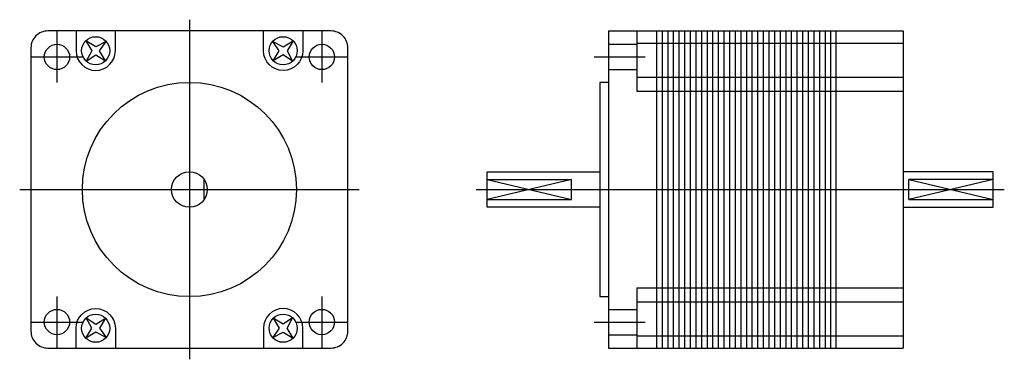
# Model space of a CAD drawing. Extents: x -30 to 145, y -30 to 30.
import ezdxf

# ---------------------------------------------------------------- set-up
doc = ezdxf.new("R2010")
doc.units = 0
doc.header["$LTSCALE"] = 2
doc.linetypes.add('CENTER', pattern=[0])
doc.layers.get('0').update_dxf_attribs({"linetype": 'CONTINUOUS'})
doc.layers.add('CENTER', color=1, linetype='CENTER')

msp = doc.modelspace()

# ---------------------------------------------------------------- linework, layer by layer
at = {"color": 0}
for p, q in [((74.6, 28.2), (74.6, -28.2)), ((74.6, 28.2), (127, 28.2)), ((79.6, 28.2), (79.6, 17.5)), ((83.1, 28.2), (83.1, -28.2)), ((84.1, 28.2), (84.1, -28.2)), ((85.1, 28.2), (85.1, -28.2)), ((86.1, 28.2), (86.1, -28.2)), ((87.1, 28.2), (87.1, -28.2)), ((88.1, 28.2), (88.1, -28.2)), ((89.1, 28.2), (89.1, -28.2)), ((90.1, 28.2), (90.1, -28.2)), ((91.1, 28.2), (91.1, -28.2)), ((92.1, 28.2), (92.1, -28.2)), ((93.1, 28.2), (93.1, -28.2)), ((94.1, 28.2), (94.1, -28.2)), ((95.1, 28.2), (95.1, -28.2)), ((96.1, 28.2), (96.1, -28.2)), ((97.1, 28.2), (97.1, -28.2)), ((98.1, 28.2), (98.1, -28.2)), ((99.1, 28.2), (99.1, -28.2)), ((100.1, 28.2), (100.1, -28.2)), ((101.1, 28.2), (101.1, -28.2)), ((102.1, 28.2), (102.1, -28.2)), ((103.1, 28.2), (103.1, -28.2)), ((104.1, 28.2), (104.1, -28.2)), ((105.1, 28.2), (105.1, -28.2)), ((106.1, 28.2), (106.1, -28.2)), ((107.1, 28.2), (107.1, -28.2)), ((108.1, 28.2), (108.1, -28.2)), ((109.1, 28.2), (109.1, -28.2)), ((110.1, 28.2), (110.1, -28.2)), ((111.1, 28.2), (111.1, -28.2)), ((112.1, 28.2), (112.1, -28.2)), ((113.1, 28.2), (113.1, -28.2)), ((114.1, 28.2), (114.1, -28.2)), ((115, 28.2), (115, -28.2)), ((127, 28.2), (127, -28.2)), ((74.6, 25.82), (79.6, 25.82)), ((79.6, 26), (127, 26)), ((74.6, 21.32), (79.6, 21.32)), ((79.6, 20), (127, 20)), ((79.6, 17.5), (127, 17.5)), ((2.62, -1.79), (2.62, 1.79)), ((53, 1.79), (68, 1.79)), ((53, 1.79), (68, -1.79)), ((68, 1.79), (53, -1.79)), ((68, -1.79), (68, 1.79)), ((143, 1.79), (128, -1.79)), ((128, 1.79), (143, -1.79)), ((128, -1.79), (128, 1.79)), ((143, 1.79), (128, 1.79)), ((53, -1.79), (68, -1.79)), ((128, -1.79), (143, -1.79)), ((79.6, -17.5), (127, -17.5)), ((79.6, -17.5), (79.6, -28.2)), ((79.6, -20), (127, -20)), ((74.6, -21.32), (79.6, -21.32)), ((74.6, -25.82), (79.6, -25.82)), ((79.6, -26), (127, -26)), ((74.6, -28.2), (127, -28.2))]:
    msp.add_line(p, q, dxfattribs=at)
msp.add_lwpolyline([(-28.2, 25.2), (-28.2, -25.2, 0.414214), (-25.2, -28.2), (25.2, -28.2, 0.414214), (28.2, -25.2), (28.2, 25.2, 0.414214), (25.2, 28.2), (-25.2, 28.2, 0.414214)], format="xyb", close=True, dxfattribs=at)
for points in [[(-20.18, 28.2), (-20.18, 24.68, 1), (-13.18, 24.68), (-13.18, 28.2)], [(20.18, 28.2), (20.18, 24.68, -1), (13.18, 24.68), (13.18, 28.2)], [(-20.18, -28.2), (-20.18, -24.68, -1), (-13.18, -24.68), (-13.18, -28.2)], [(20.18, -28.2), (20.18, -24.68, 1), (13.18, -24.68), (13.18, -28.2)]]:
    msp.add_lwpolyline(points, format="xyb", dxfattribs=at)
for points in [[(-14.82, 26.35), (-16.67, 25.38), (-18.45, 26.45), (-17.38, 24.67), (-18.35, 22.82), (-16.67, 23.97), (-14.91, 22.91), (-15.97, 24.67), (-14.82, 26.35)], [(14.82, 26.35), (16.67, 25.38), (18.45, 26.45), (17.38, 24.67), (18.35, 22.82), (16.67, 23.97), (14.91, 22.91), (15.97, 24.67), (14.82, 26.35)], [(74.6, 19.05), (73, 19.05), (73, -19.05), (74.6, -19.05)], [(73, -3.17), (53, -3.17), (53, 3.17), (73, 3.17)], [(127, -3.17), (143, -3.17), (143, 3.17), (127, 3.17)], [(-14.82, -26.35), (-16.67, -25.38), (-18.45, -26.45), (-17.38, -24.67), (-18.35, -22.82), (-16.67, -23.97), (-14.91, -22.91), (-15.97, -24.67), (-14.82, -26.35)], [(14.82, -26.35), (16.67, -25.38), (18.45, -26.45), (17.38, -24.67), (18.35, -22.82), (16.67, -23.97), (14.91, -22.91), (15.97, -24.67), (14.82, -26.35)]]:
    msp.add_lwpolyline(points, dxfattribs=at)
for centre, radius in [((-16.68, 24.68), 2.5), ((16.68, 24.68), 2.5), ((-23.57, 23.57), 2.25), ((23.57, 23.57), 2.25), ((0, 0), 19.05), ((0, 0), 3.17), ((-23.57, -23.57), 2.25), ((-16.68, -24.68), 2.5), ((16.68, -24.68), 2.5), ((23.57, -23.57), 2.25)]:
    msp.add_circle(centre, radius, dxfattribs=at)
at = {"layer": 'CENTER', "color": 0}
for p, q in [((0, 30.2), (0, -30.2)), ((-23.57, 28.11), (-23.57, 19.03)), ((23.57, 28.11), (23.57, 19.03)), ((-28.11, 23.57), (-19.03, 23.57)), ((19.03, 23.57), (28.11, 23.57)), ((72.03, 23.57), (81.11, 23.57)), ((-30.2, 0), (30.2, 0)), ((51, 0), (145, 0)), ((-23.57, -19.03), (-23.57, -28.11)), ((23.57, -19.03), (23.57, -28.11)), ((-28.11, -23.57), (-19.03, -23.57)), ((19.03, -23.57), (28.11, -23.57)), ((72.03, -23.57), (81.11, -23.57))]:
    msp.add_line(p, q, dxfattribs=at)

doc.saveas('drawing.dxf')
